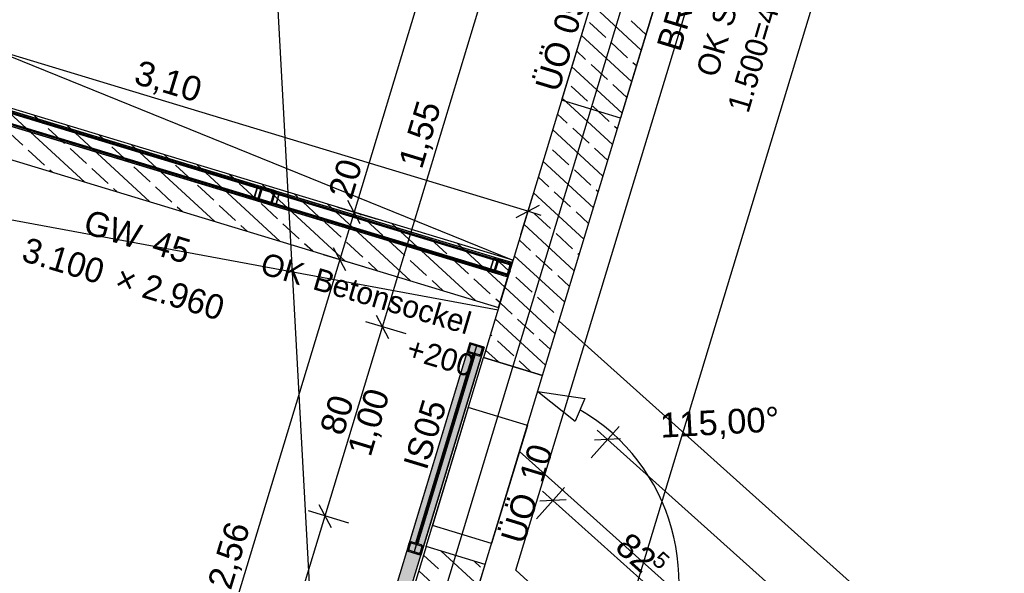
# Model space of a CAD drawing. Extents: x -181 to 1388, y 138 to 979.
# Tile 53 of 82: x 725 to 805, y 586 to 630. Entities that reach past the tile are written whole.
import ezdxf
from ezdxf.lldxf.tags import DXFTag

# ---------------------------------------------------------------- set-up
doc = ezdxf.new("R2010")
doc.units = 0
doc.layers.get('0').update_dxf_attribs({"lineweight": 25})
for name, color, linetype, lineweight, true_color in [('01AFU Allgemein Bemaßung', 7, 'Continuous', 25, 0x848484), ('20 Bodenaufbau - Gefällelinien', 7, 'Continuous', 25, 0x848484), ('20 Fundament', 7, 'Continuous', 25, 0x848484), ('20 Gitterwände', 7, 'Continuous', 25, 0x848484), ('20 Gitterwände - Beschriftung', 7, 'Continuous', 25, 0x848484), ('20 Höhen Schwellen', 7, 'Continuous', 25, 0x848484), ('20 Innenwände', 7, 'Continuous', 25, 0x848484), ('20 Innenwände - Sockel', 7, 'Continuous', 25, 0x848484), ('20 Platzbedarf Schieber', 7, 'Continuous', 25, 0x848484), ('20 Schieber', 7, 'Continuous', 25, 0x848484), ('A-0', 7, 'Continuous', 25, 0x848484)]:
    doc.layers.add(name, color=color, linetype=linetype, lineweight=lineweight, true_color=true_color)
doc.layers.add('02 Raster Gebäude', color=7, linetype='Continuous', lineweight=25)
doc.styles.get("Standard").update_dxf_attribs({"font": 'arial.ttf'})
tags = doc.linetypes.add('Raster', pattern=[0.2, 0.1, -0.05, 0, -0.05]).pattern_tags.tags
tags[10:11] = [DXFTag(74, 4), DXFTag(75, 0), DXFTag(340, '0'), DXFTag(46, 1.0), DXFTag(50, 0.0), DXFTag(44, 0.0), DXFTag(45, 0.0)]
tags[8:9] = [DXFTag(74, 4), DXFTag(75, 0), DXFTag(340, '0'), DXFTag(46, 1.0), DXFTag(50, 0.0), DXFTag(44, 0.0), DXFTag(45, 0.0)]
tags[6:7] = [DXFTag(74, 4), DXFTag(75, 0), DXFTag(340, '0'), DXFTag(46, 1.0), DXFTag(50, 0.0), DXFTag(44, 0.0), DXFTag(45, 0.0)]
tags[4:5] = [DXFTag(74, 4), DXFTag(75, 0), DXFTag(340, '0'), DXFTag(46, 1.0), DXFTag(50, 0.0), DXFTag(44, 0.0), DXFTag(45, 0.0)]
tags = doc.linetypes.add('Strichlinie eng', pattern=[0.115, 0.075, -0.04]).pattern_tags.tags
tags[6:7] = [DXFTag(74, 4), DXFTag(75, 0), DXFTag(340, '0'), DXFTag(46, 1.0), DXFTag(50, 0.0), DXFTag(44, 0.0), DXFTag(45, 0.0)]
tags[4:5] = [DXFTag(74, 4), DXFTag(75, 0), DXFTag(340, '0'), DXFTag(46, 1.0), DXFTag(50, 0.0), DXFTag(44, 0.0), DXFTag(45, 0.0)]
tags = doc.linetypes.add('Strichpunktx2', pattern=[2, 1, -0.5, 0, -0.5]).pattern_tags.tags
tags[10:11] = [DXFTag(74, 4), DXFTag(75, 0), DXFTag(340, '0'), DXFTag(46, 1.0), DXFTag(50, 0.0), DXFTag(44, 0.0), DXFTag(45, 0.0)]
tags[8:9] = [DXFTag(74, 4), DXFTag(75, 0), DXFTag(340, '0'), DXFTag(46, 1.0), DXFTag(50, 0.0), DXFTag(44, 0.0), DXFTag(45, 0.0)]
tags[6:7] = [DXFTag(74, 4), DXFTag(75, 0), DXFTag(340, '0'), DXFTag(46, 1.0), DXFTag(50, 0.0), DXFTag(44, 0.0), DXFTag(45, 0.0)]
tags[4:5] = [DXFTag(74, 4), DXFTag(75, 0), DXFTag(340, '0'), DXFTag(46, 1.0), DXFTag(50, 0.0), DXFTag(44, 0.0), DXFTag(45, 0.0)]
tags = doc.linetypes.add('Öffnungslinie Tür Fenster', pattern=[0.115, 0.075, -0.04]).pattern_tags.tags
tags[6:7] = [DXFTag(74, 4), DXFTag(75, 0), DXFTag(340, '0'), DXFTag(46, 1.0), DXFTag(50, 0.0), DXFTag(44, 0.0), DXFTag(45, 0.0)]
tags[4:5] = [DXFTag(74, 4), DXFTag(75, 0), DXFTag(340, '0'), DXFTag(46, 1.0), DXFTag(50, 0.0), DXFTag(44, 0.0), DXFTag(45, 0.0)]

# ---------------------------------------------------------------- blocks, each defined once
blk = doc.blocks.new('Referenz-A07F5V09WF')
at = {"layer": '01AFU Allgemein Bemaßung', "lineweight": -2}
for p, q in [((773.783, 581.366), (818.31, 728.236)), ((770.112, 674.942), (751.891, 614.848)), ((754.189, 605.564), (763.184, 635.231)), ((765.958, 614.916), (706.633, 632.902)), ((766.366, 616.262), (765.378, 613.002)), ((752.391, 613.912), (751.391, 615.783)), ((765.023, 614.416), (766.894, 615.416)), ((750.545, 615.256), (753.805, 614.267)), ((751.891, 614.848), (750.731, 611.02)), ((767.035, 614.59), (765.958, 614.916)), ((749.385, 611.428), (752.645, 610.439)), ((751.231, 610.084), (750.23, 611.955)), ((750.731, 611.02), (735.878, 562.035)), ((756.103, 604.984), (752.843, 605.972)), ((753.689, 606.5), (754.689, 604.629)), ((749.546, 590.253), (754.189, 605.564)), ((766.761, 600.332), (770.582, 599.76)), ((766.761, 600.332), (769.784, 597.926)), ((770.582, 599.76), (769.784, 597.926)), ((773.35, 597.481), (771.077, 594.945)), ((772.411, 596.434), (771.573, 597.185)), ((773.47, 596.492), (771.352, 596.376)), ((810.288, 562.491), (772.411, 596.434)), ((768.933, 592.553), (766.66, 590.017)), ((769.054, 591.564), (766.936, 591.448)), ((767.995, 591.506), (767.157, 592.257)), ((780.294, 580.484), (767.995, 591.506)), ((749.046, 591.188), (750.046, 589.317)), ((740.56, 560.616), (749.546, 590.253)), ((751.46, 589.672), (748.201, 590.661))]:
    blk.add_line(p, q, dxfattribs=at)
blk.add_ellipse((762.086, 584.912), major_axis=(14.152, -7.704), ratio=1, start_param=0, end_param=1.542804, dxfattribs=at)
at = {"layer": '02 Raster Gebäude', "linetype": 'Raster', "lineweight": -2, "ltscale": 56.250004}
for p, q in [((728.663, 942.749), (765.728, 265.637)), ((663.574, 268.626), (810.754, 754.038))]:
    blk.add_line(p, q, dxfattribs=at)
at = {"layer": '20 Bodenaufbau - Gefällelinien', "linetype": 'Öffnungslinie Tür Fenster', "lineweight": -2, "ltscale": 56.250004}
for p, q in [((699.632, 637.379), (764.755, 610.947)), ((694.292, 619.77), (763.574, 606.925))]:
    blk.add_line(p, q, dxfattribs=at)
at = {"layer": '20 Fundament', "linetype": 'Öffnungslinie Tür Fenster', "lineweight": -2, "ltscale": 56.250004}
for p, q in [((764.988, 585.848), (808.025, 727.697)), ((810.733, 568.173), (768.489, 606.03)), ((805.491, 559.442), (765.287, 595.471)), ((801.273, 553.151), (764.988, 585.848))]:
    blk.add_line(p, q, dxfattribs=at)
at = {"layer": '20 Gitterwände', "linetype": 'Strichlinie eng', "lineweight": -2, "ltscale": 56.250004}
for p, q in [((723.174, 623.137), (726.368, 622.168)), ((723.232, 623.328), (726.426, 622.36)), ((722.883, 622.18), (726.078, 621.211)), ((722.941, 622.371), (726.136, 621.403)), ((726.368, 622.168), (745.508, 616.365)), ((726.426, 622.36), (745.566, 616.557)), ((726.078, 621.211), (745.217, 615.408)), ((726.136, 621.403), (745.275, 615.6)), ((745.508, 616.365), (764.639, 610.564)), ((745.566, 616.557), (764.506, 610.814)), ((745.217, 615.408), (764.158, 609.665)), ((745.275, 615.6), (764.407, 609.799)), ((764.506, 610.814), (764.594, 610.759)), ((764.594, 610.759), (764.642, 610.668)), ((764.642, 610.668), (764.639, 610.564)), ((764.639, 610.564), (764.407, 609.799)), ((764.261, 609.662), (764.158, 609.665)), ((764.352, 609.711), (764.261, 609.662)), ((764.407, 609.799), (764.352, 609.711))]:
    blk.add_line(p, q, dxfattribs=at)
at = {"layer": '20 Gitterwände', "lineweight": -2}
for p, q in [((726.368, 622.168), (723.174, 623.137)), ((726.426, 622.36), (723.232, 623.328)), ((723.48, 623.044), (744.053, 616.806)), ((744.053, 616.806), (723.48, 623.044)), ((723.509, 623.14), (744.082, 616.902)), ((726.078, 621.211), (722.883, 622.18)), ((726.136, 621.403), (722.941, 622.371)), ((743.792, 615.945), (723.219, 622.183)), ((743.821, 616.041), (723.248, 622.279)), ((723.248, 622.279), (743.821, 616.041)), ((744.359, 616.713), (726.368, 622.168)), ((744.417, 616.905), (726.426, 622.36)), ((744.069, 615.756), (726.078, 621.211)), ((744.127, 615.948), (726.136, 621.403)), ((743.792, 615.945), (744.082, 616.902)), ((744.053, 616.806), (743.821, 616.041)), ((744.082, 616.902), (744.053, 616.806)), ((744.082, 616.902), (744.388, 616.809)), ((744.388, 616.809), (744.098, 615.852)), ((744.127, 615.948), (744.359, 616.713)), ((744.223, 615.919), (744.455, 616.684)), ((744.38, 616.437), (744.224, 616.269)), ((744.388, 616.809), (744.359, 616.713)), ((744.359, 616.713), (744.414, 616.801)), ((744.409, 616.879), (744.388, 616.809)), ((744.417, 616.905), (744.409, 616.879)), ((744.414, 616.801), (744.505, 616.85)), ((744.609, 616.847), (744.417, 616.905)), ((744.455, 616.684), (744.482, 616.728)), ((745.412, 616.394), (744.455, 616.684)), ((744.482, 616.728), (744.528, 616.753)), ((744.505, 616.85), (744.609, 616.847)), ((744.528, 616.753), (744.58, 616.751)), ((744.58, 616.751), (745.345, 616.519)), ((744.609, 616.847), (745.374, 616.615)), ((744.725, 616.811), (744.65, 616.73)), ((745.18, 615.629), (745.412, 616.394)), ((745.256, 616.65), (745.181, 616.569)), ((745.246, 615.504), (745.537, 616.461)), ((745.275, 615.6), (745.508, 616.365)), ((745.345, 616.519), (745.389, 616.492)), ((745.374, 616.615), (745.462, 616.56)), ((745.566, 616.557), (745.374, 616.615)), ((745.389, 616.492), (745.414, 616.446)), ((745.412, 616.394), (745.414, 616.446)), ((745.462, 616.56), (745.511, 616.469)), ((745.508, 616.365), (745.511, 616.469)), ((745.508, 616.365), (745.537, 616.461)), ((763.491, 610.913), (745.508, 616.365)), ((745.537, 616.461), (745.558, 616.531)), ((745.537, 616.461), (745.843, 616.368)), ((745.843, 616.368), (745.553, 615.411)), ((745.558, 616.531), (745.566, 616.557)), ((763.573, 611.096), (745.566, 616.557)), ((745.582, 615.507), (745.814, 616.272)), ((745.814, 616.272), (745.843, 616.368)), ((745.814, 616.272), (763.184, 611.005)), ((763.184, 611.005), (745.814, 616.272)), ((745.843, 616.368), (763.213, 611.101)), ((743.821, 616.041), (743.792, 615.945)), ((744.098, 615.852), (743.792, 615.945)), ((744.077, 615.782), (744.069, 615.756)), ((744.26, 615.698), (744.069, 615.756)), ((744.098, 615.852), (744.077, 615.782)), ((744.127, 615.948), (744.098, 615.852)), ((744.124, 615.844), (744.127, 615.948)), ((744.124, 615.844), (744.172, 615.753)), ((744.172, 615.753), (744.26, 615.698)), ((744.221, 615.867), (744.223, 615.919)), ((744.221, 615.867), (744.245, 615.821)), ((745.18, 615.629), (744.223, 615.919)), ((744.245, 615.821), (744.289, 615.794)), ((744.26, 615.698), (745.026, 615.466)), ((744.289, 615.794), (745.055, 615.562)), ((744.428, 615.752), (744.353, 615.67)), ((745.217, 615.408), (745.026, 615.466)), ((745.026, 615.466), (745.129, 615.463)), ((745.055, 615.562), (745.107, 615.56)), ((745.107, 615.56), (745.152, 615.585)), ((745.129, 615.463), (745.221, 615.512)), ((745.152, 615.585), (745.18, 615.629)), ((745.217, 615.408), (745.225, 615.434)), ((763.225, 609.948), (745.217, 615.408)), ((745.221, 615.512), (745.275, 615.6)), ((745.225, 615.434), (745.246, 615.504)), ((745.246, 615.504), (745.275, 615.6)), ((745.553, 615.411), (745.246, 615.504)), ((763.259, 610.147), (745.275, 615.6)), ((745.553, 615.411), (745.582, 615.507)), ((762.923, 610.144), (745.553, 615.411)), ((762.952, 610.24), (745.582, 615.507)), ((745.582, 615.507), (762.952, 610.24)), ((762.923, 610.144), (763.213, 611.101)), ((763.184, 611.005), (762.952, 610.24)), ((763.213, 611.101), (763.184, 611.005)), ((763.213, 611.101), (763.52, 611.008)), ((763.52, 611.008), (763.23, 610.051)), ((763.259, 610.147), (763.491, 610.913)), ((763.354, 610.118), (763.586, 610.884)), ((763.51, 610.63), (763.354, 610.462)), ((763.491, 610.913), (763.545, 611)), ((763.543, 610.997), (763.544, 611.001)), ((763.544, 611.001), (763.566, 611.071)), ((763.545, 611), (763.637, 611.049)), ((763.566, 611.071), (763.573, 611.096)), ((763.74, 611.046), (763.573, 611.096)), ((763.586, 610.884), (763.614, 610.928)), ((764.543, 610.593), (763.586, 610.884)), ((763.614, 610.928), (763.659, 610.952)), ((763.637, 611.049), (763.74, 611.046)), ((763.659, 610.952), (763.711, 610.95)), ((763.711, 610.95), (764.477, 610.718)), ((763.74, 611.046), (764.506, 610.814)), ((763.859, 611.01), (763.784, 610.928)), ((764.391, 610.849), (764.316, 610.767)), ((764.477, 610.718), (764.521, 610.691)), ((764.506, 610.814), (764.594, 610.759)), ((764.521, 610.691), (764.545, 610.645)), ((764.543, 610.593), (764.545, 610.645)), ((764.594, 610.759), (764.642, 610.668)), ((764.639, 610.564), (764.642, 610.668)), ((762.952, 610.24), (762.923, 610.144)), ((763.23, 610.051), (762.923, 610.144)), ((763.225, 609.948), (763.233, 609.974)), ((763.392, 609.898), (763.225, 609.948)), ((763.233, 609.974), (763.254, 610.044)), ((763.254, 610.044), (763.255, 610.047)), ((763.255, 610.044), (763.259, 610.147)), ((763.255, 610.044), (763.304, 609.952)), ((763.304, 609.952), (763.392, 609.898)), ((763.353, 610.066), (763.354, 610.118)), ((763.353, 610.066), (763.377, 610.021)), ((764.311, 609.828), (763.354, 610.118)), ((763.377, 610.021), (763.421, 609.993)), ((763.392, 609.898), (764.158, 609.665)), ((763.421, 609.993), (764.187, 609.761)), ((763.563, 609.95), (763.487, 609.869)), ((764.284, 609.784), (764.311, 609.828)), ((764.311, 609.828), (764.543, 610.593)), ((764.407, 609.799), (764.639, 610.564)), ((764.158, 609.665), (764.261, 609.662)), ((764.187, 609.761), (764.238, 609.759)), ((764.238, 609.759), (764.284, 609.784)), ((764.261, 609.662), (764.352, 609.711)), ((764.352, 609.711), (764.407, 609.799))]:
    blk.add_line(p, q, dxfattribs=at)
at = {"layer": '20 Innenwände', "lineweight": -2}
for p, q in [((771.589, 633.487), (768.688, 623.917)), ((771.366, 632.75), (762.371, 603.084)), ((775.141, 627.968), (771.057, 631.733)), ((776.374, 632.036), (773.473, 622.467)), ((767.156, 601.633), (776.151, 631.299)), ((772.27, 628.982), (770.947, 630.202)), ((775.527, 629.243), (774.338, 630.34)), ((774.367, 625.416), (770.284, 629.181)), ((774.035, 627.355), (772.711, 628.575)), ((770.643, 627.218), (769.897, 627.906)), ((773.593, 622.865), (769.51, 626.63)), ((772.408, 625.591), (771.084, 626.811)), ((774.754, 626.692), (774.476, 626.949)), ((770.781, 623.826), (769.457, 625.047)), ((773.98, 624.141), (772.849, 625.184)), ((773.473, 622.467), (768.688, 623.917)), ((772.82, 620.314), (768.737, 624.079)), ((772.545, 622.2), (771.222, 623.42)), ((769.154, 622.062), (768.35, 622.803)), ((773.207, 621.589), (772.986, 621.793)), ((772.046, 617.763), (767.963, 621.528)), ((770.918, 620.435), (769.595, 621.655)), ((769.291, 618.671), (767.968, 619.891)), ((772.433, 619.038), (771.359, 620.028)), ((771.273, 615.211), (767.19, 618.976)), ((771.056, 617.044), (769.732, 618.264)), ((767.664, 616.906), (766.803, 617.701)), ((770.499, 612.66), (766.416, 616.425)), ((769.429, 615.279), (768.105, 616.5)), ((771.66, 616.487), (771.497, 616.637)), ((766.037, 615.142), (766.029, 615.149)), ((767.802, 613.515), (766.478, 614.735)), ((770.886, 613.936), (769.87, 614.873)), ((769.726, 610.109), (765.642, 613.874)), ((769.566, 611.888), (768.243, 613.108)), ((766.175, 611.751), (765.256, 612.598)), ((770.112, 611.384), (770.007, 611.481)), ((768.952, 607.557), (764.869, 611.322)), ((767.939, 610.124), (766.616, 611.344)), ((764.548, 609.986), (764.482, 610.047)), ((766.312, 608.359), (764.989, 609.579)), ((769.339, 608.833), (768.38, 609.717)), ((768.179, 605.006), (764.095, 608.771)), ((764.685, 606.595), (763.709, 607.496)), ((768.077, 606.732), (766.753, 607.953)), ((767.405, 602.455), (763.322, 606.22)), ((766.45, 604.968), (765.126, 606.188)), ((768.565, 606.282), (768.518, 606.326)), ((763.058, 604.83), (762.935, 604.944)), ((764.823, 603.204), (763.5, 604.424)), ((767.792, 603.731), (766.891, 604.561)), ((763.58, 602.717), (762.548, 603.669)), ((767.156, 601.633), (762.371, 603.084)), ((766.218, 601.917), (765.264, 602.797)), ((761.144, 599.036), (758.242, 589.466)), ((765.928, 597.585), (761.144, 599.036)), ((765.928, 597.585), (763.027, 588.015)), ((763.027, 588.015), (758.242, 589.466)), ((757.728, 587.772), (748.742, 558.135)), ((762.513, 586.321), (757.728, 587.772)), ((758.728, 585.972), (757.52, 587.085)), ((761.99, 584.596), (758.946, 587.403)), ((762.119, 586.109), (761.584, 586.603)), ((762.086, 584.912), (762.513, 586.321)), ((761.216, 582.045), (757.133, 585.81))]:
    blk.add_line(p, q, dxfattribs=at)
at = {"layer": '20 Innenwände', "linetype": 'Strichlinie eng', "lineweight": -2, "ltscale": 109.375}
for p, q in [((757.728, 587.772), (762.371, 603.084)), ((767.156, 601.633), (762.371, 603.084)), ((762.513, 586.321), (767.156, 601.633)), ((762.513, 586.321), (757.728, 587.772))]:
    blk.add_line(p, q, dxfattribs=at)
at = {"layer": '20 Innenwände - Sockel', "lineweight": -2}
for p, q in [((764.755, 610.947), (705.431, 628.935)), ((704.27, 625.107), (763.594, 607.119)), ((730.085, 617.279), (723.332, 623.507)), ((726.693, 622.039), (725.969, 622.707)), ((735.36, 615.68), (728.607, 621.908)), ((725.067, 620.275), (723.743, 621.495)), ((728.458, 620.412), (727.135, 621.633)), ((731.849, 620.55), (731.244, 621.108)), ((740.635, 614.081), (733.881, 620.308)), ((726.831, 618.648), (725.508, 619.868)), ((730.222, 618.785), (728.899, 620.006)), ((733.614, 618.923), (732.29, 620.143)), ((737.005, 619.06), (736.519, 619.509)), ((738.769, 617.433), (737.446, 618.654)), ((745.91, 612.481), (739.156, 618.709)), ((727.448, 618.079), (727.272, 618.241)), ((731.987, 617.159), (730.663, 618.379)), ((735.378, 617.296), (734.055, 618.516)), ((742.161, 617.571), (741.794, 617.909)), ((740.534, 615.807), (739.21, 617.027)), ((743.925, 615.944), (742.602, 617.164)), ((751.185, 610.882), (744.431, 617.109)), ((732.723, 616.48), (732.428, 616.752)), ((737.142, 615.669), (735.819, 616.889)), ((747.316, 616.082), (747.069, 616.31)), ((742.298, 614.18), (740.975, 615.4)), ((745.689, 614.317), (744.366, 615.537)), ((749.081, 614.455), (747.757, 615.675)), ((756.46, 609.282), (749.706, 615.51)), ((737.998, 614.88), (737.583, 615.262)), ((752.472, 614.592), (752.344, 614.71)), ((747.454, 612.69), (746.131, 613.91)), ((750.845, 612.828), (749.522, 614.048)), ((754.236, 612.965), (752.913, 614.185)), ((761.735, 607.683), (754.981, 613.911)), ((743.273, 613.281), (742.739, 613.773)), ((757.628, 613.103), (757.619, 613.111)), ((748.548, 611.682), (747.895, 612.283)), ((752.61, 611.201), (751.286, 612.421)), ((756.001, 611.338), (754.678, 612.558)), ((759.392, 611.476), (758.069, 612.696)), ((764.095, 608.771), (760.256, 612.311)), ((753.823, 610.082), (753.051, 610.794)), ((757.765, 609.711), (756.442, 610.931)), ((761.157, 609.849), (759.833, 611.069)), ((764.482, 610.047), (763.225, 611.206)), ((763.594, 607.119), (764.755, 610.947)), ((759.098, 608.483), (758.206, 609.305)), ((762.921, 608.222), (761.598, 609.442)), ((763.709, 607.496), (763.362, 607.815))]:
    blk.add_line(p, q, dxfattribs=at)
at = {"layer": '20 Platzbedarf Schieber', "linetype": 'Strichlinie eng', "lineweight": -2, "ltscale": 56.250004}
for p, q in [((761.268, 604.273), (751.287, 571.353)), ((762.417, 603.924), (761.268, 604.273)), ((752.435, 571.004), (762.417, 603.924))]:
    blk.add_line(p, q, dxfattribs=at)
at = {"layer": '20 Platzbedarf Schieber', "lineweight": -2}
for points in [[(761.268, 600.137), (752.435, 575.14), (761.268, 604.273)], [(761.268, 600.137), (761.268, 604.273), (762.417, 603.924)], [(752.435, 571.004), (752.435, 575.14), (761.268, 600.137)]]:
    blk.add_solid(points, dxfattribs=at)
at = {"layer": '20 Schieber', "lineweight": -2}
for p, q in [((761.268, 604.273), (756.162, 587.43)), ((762.417, 603.924), (761.268, 604.273)), ((762.417, 603.924), (757.31, 587.082)), ((761.21, 604.081), (761.094, 603.698)), ((761.306, 604.052), (761.19, 603.669)), ((761.228, 603.449), (761.993, 603.217)), ((761.257, 603.545), (762.022, 603.313)), ((762.196, 603.887), (761.431, 604.119)), ((762.225, 603.982), (761.46, 604.215)), ((762.147, 603.379), (762.263, 603.762)), ((762.243, 603.35), (762.359, 603.733)), ((761.515, 603.362), (756.872, 588.05)), ((757.064, 587.992), (761.706, 603.304)), ((761.557, 603.349), (761.489, 603.275)), ((761.706, 603.304), (761.515, 603.362)), ((761.134, 601.415), (760.822, 601.078)), ((760.8, 600.316), (760.489, 599.979)), ((760.134, 598.118), (759.823, 597.781)), ((759.801, 597.019), (759.489, 596.682)), ((759.134, 594.822), (758.823, 594.484)), ((758.801, 593.723), (758.49, 593.385)), ((758.135, 591.525), (757.823, 591.187)), ((757.801, 590.426), (757.49, 590.088)), ((756.336, 588.004), (756.22, 587.621)), ((756.431, 587.975), (756.315, 587.592)), ((757.322, 587.809), (756.556, 588.042)), ((757.351, 587.905), (756.585, 588.137)), ((756.872, 588.05), (757.064, 587.992)), ((757.135, 588.228), (756.95, 588.027)), ((757.272, 587.302), (757.388, 587.685)), ((757.368, 587.273), (757.484, 587.656)), ((756.162, 587.43), (757.31, 587.082)), ((756.353, 587.372), (757.119, 587.14)), ((756.382, 587.467), (757.148, 587.235))]:
    blk.add_line(p, q, dxfattribs=at)
at = {"layer": '20 Schieber', "linetype": 'Strichpunktx2', "lineweight": -2, "ltscale": 56.250004}
for p, q in [((761.843, 604.098), (756.736, 587.256)), ((761.727, 603.716), (756.852, 587.638))]:
    blk.add_line(p, q, dxfattribs=at)
at = {"layer": '20 Schieber', "linetype": 'ByBlock', "lineweight": -2, "ltscale": 56.250004}
for p, q in [((761.21, 604.081), (761.21, 604.081)), ((761.306, 604.052), (761.306, 604.052)), ((756.336, 588.004), (756.336, 588.004)), ((756.431, 587.975), (756.431, 587.975))]:
    blk.add_line(p, q, dxfattribs=at)
at = {"layer": '20 Schieber', "lineweight": -2}
for centre, major_axis in [((761.402, 604.023), (0.058, 0.191)), ((761.286, 603.64), (-0.191, 0.058)), ((761.286, 603.64), (-0.0957, 0.029)), ((761.402, 604.023), (0.029, 0.0957)), ((762.167, 603.791), (0.0957, -0.029)), ((762.167, 603.791), (0.191, -0.058)), ((762.051, 603.408), (-0.058, -0.191)), ((762.051, 603.408), (-0.029, -0.0957)), ((756.411, 587.563), (-0.191, 0.058)), ((756.411, 587.563), (-0.0957, 0.029)), ((756.527, 587.946), (0.058, 0.191)), ((756.527, 587.946), (0.029, 0.0957)), ((757.293, 587.714), (0.0957, -0.029)), ((757.293, 587.714), (0.191, -0.058)), ((757.177, 587.331), (-0.058, -0.191)), ((757.177, 587.331), (-0.029, -0.0957))]:
    blk.add_ellipse(centre, major_axis=major_axis, ratio=1, start_param=0, end_param=1.570796, dxfattribs=at)
at = {"layer": 'A-0', "linetype": 'Continuous', "lineweight": -2, "ltscale": 312.5}
for p, q in [((771.366, 632.75), (762.371, 603.084)), ((767.156, 601.633), (776.151, 631.299)), ((764.755, 610.947), (705.431, 628.935)), ((704.27, 625.107), (763.594, 607.119)), ((744.359, 616.713), (744.127, 615.948)), ((744.223, 615.919), (744.455, 616.684)), ((744.414, 616.801), (744.359, 616.713)), ((744.505, 616.85), (744.414, 616.801)), ((744.455, 616.684), (744.482, 616.728)), ((744.482, 616.728), (744.528, 616.753)), ((744.609, 616.847), (744.505, 616.85)), ((744.528, 616.753), (744.58, 616.751)), ((744.58, 616.751), (745.345, 616.519)), ((745.374, 616.615), (744.609, 616.847)), ((745.412, 616.394), (745.18, 615.629)), ((745.275, 615.6), (745.508, 616.365)), ((745.345, 616.519), (745.389, 616.492)), ((745.462, 616.56), (745.374, 616.615)), ((745.389, 616.492), (745.414, 616.446)), ((745.414, 616.446), (745.412, 616.394)), ((745.511, 616.469), (745.462, 616.56)), ((745.508, 616.365), (745.511, 616.469)), ((744.127, 615.948), (744.124, 615.844)), ((744.124, 615.844), (744.172, 615.753)), ((744.172, 615.753), (744.26, 615.698)), ((744.221, 615.867), (744.223, 615.919)), ((744.245, 615.821), (744.221, 615.867)), ((744.289, 615.794), (744.245, 615.821)), ((744.26, 615.698), (745.026, 615.466)), ((745.055, 615.562), (744.289, 615.794)), ((745.026, 615.466), (745.129, 615.463)), ((745.107, 615.56), (745.055, 615.562)), ((745.152, 615.585), (745.107, 615.56)), ((745.129, 615.463), (745.221, 615.512)), ((745.18, 615.629), (745.152, 615.585)), ((745.221, 615.512), (745.275, 615.6)), ((763.491, 610.913), (763.259, 610.147)), ((763.354, 610.118), (763.586, 610.884)), ((763.545, 611), (763.491, 610.913)), ((763.637, 611.049), (763.545, 611)), ((763.586, 610.884), (763.614, 610.928)), ((763.594, 607.119), (764.755, 610.947)), ((763.614, 610.928), (763.659, 610.952)), ((763.74, 611.046), (763.637, 611.049)), ((763.659, 610.952), (763.711, 610.95)), ((763.711, 610.95), (764.477, 610.718)), ((764.506, 610.814), (763.74, 611.046)), ((764.477, 610.718), (764.521, 610.691)), ((764.594, 610.759), (764.506, 610.814)), ((764.521, 610.691), (764.545, 610.645)), ((764.545, 610.645), (764.543, 610.593)), ((764.642, 610.668), (764.594, 610.759)), ((764.639, 610.564), (764.642, 610.668)), ((763.259, 610.147), (763.255, 610.044)), ((763.255, 610.044), (763.304, 609.952)), ((763.304, 609.952), (763.392, 609.898)), ((763.353, 610.066), (763.354, 610.118)), ((763.377, 610.021), (763.353, 610.066)), ((763.421, 609.993), (763.377, 610.021)), ((763.392, 609.898), (764.158, 609.665)), ((764.187, 609.761), (763.421, 609.993)), ((764.311, 609.828), (764.284, 609.784)), ((764.543, 610.593), (764.311, 609.828)), ((764.407, 609.799), (764.639, 610.564)), ((764.158, 609.665), (764.261, 609.662)), ((764.238, 609.759), (764.187, 609.761)), ((764.284, 609.784), (764.238, 609.759)), ((764.261, 609.662), (764.352, 609.711)), ((764.352, 609.711), (764.407, 609.799)), ((761.268, 604.273), (751.287, 571.353)), ((762.417, 603.924), (761.268, 604.273)), ((752.435, 571.004), (762.417, 603.924)), ((761.515, 603.362), (756.872, 588.05)), ((757.064, 587.992), (761.706, 603.304)), ((761.706, 603.304), (761.515, 603.362)), ((762.371, 603.084), (767.156, 601.633)), ((757.728, 587.772), (748.742, 558.135)), ((756.872, 588.05), (757.064, 587.992)), ((762.513, 586.321), (757.728, 587.772)), ((754.055, 558.426), (762.513, 586.321))]:
    blk.add_line(p, q, dxfattribs=at)
at = {"layer": '01AFU Allgemein Bemaßung', "linetype": 'ByBlock', "lineweight": -2, "ltscale": 40.625, "attachment_point": 1}
for s, insert, char_height, rotation in [('{\\fArial;3,10}', (734.555, 627.206), 2, 343.13418), ('{\\fArial;1,55}', (755.461, 618.832), 2, 73.1324), ('{\\fArial;20}', (749.771, 616.354), 2, 73.1324), ('{\\fArial;1,00}', (751.305, 595.536), 2, 73.1324), ('{\\fArial;80}', (749.086, 597.234), 2, 73.1324), ('{\\fArial;115,00°}', (776.619, 598.578), 2, 3.1332), ('{\\fArial;2,56}', (739.996, 584.749), 2, 73.1324), ('{\\fArial;82}', (774.246, 589.059), 2, 318.13505), ('{\\fArial;5}', (776.81, 587.487), 1.32, 318.13505)]:
    blk.add_mtext(s, dxfattribs=dict(at, insert=insert, char_height=char_height, rotation=rotation))
at = {"layer": '20 Gitterwände - Beschriftung', "lineweight": -2, "char_height": 2, "attachment_point": 1, "rotation": 343.127}
for s, insert in [('{\\fCentury Gothic;GW}', (730.446, 615.105)), ('{\\fCentury Gothic;45}', (735.983, 613.425)), ('{\\fCentury Gothic;3.100}', (725.451, 612.853)), ('{\\fCentury Gothic;×}', (732.992, 610.565)), ('{\\fCentury Gothic;2.960}', (735.172, 609.904))]:
    blk.add_mtext(s, dxfattribs=dict(at, insert=insert))
at = {"layer": '20 Höhen Schwellen', "lineweight": -2, "char_height": 1.8, "attachment_point": 1}
for s, insert, rotation in [('{\\fCentury Gothic;Schwelle}', (780.752, 630.256), 73.56142), ('{\\fCentury Gothic;46.250}', (784.203, 630.477), 73.56142), ('{\\fCentury Gothic;=}', (783.793, 629.089), 73.56142), ('{\\fCentury Gothic;OK}', (779.551, 626.187), 73.56142), ('{\\fCentury Gothic;1.500}', (782.085, 623.297), 73.56142), ('{\\fCentury Gothic;OK}', (744.704, 611.623), 343.56142), ('{\\fCentury Gothic;Betonsockel}', (748.957, 610.368), 343.56142), ('{\\fCentury Gothic;+}', (756.521, 604.752), 343.56142), ('{\\fCentury Gothic;200}', (757.921, 604.339), 343.56142)]:
    blk.add_mtext(s, dxfattribs=dict(at, insert=insert, rotation=rotation))
at = {"layer": '20 Innenwände', "linetype": 'Continuous', "lineweight": -2, "ltscale": 56.250004, "char_height": 2, "attachment_point": 1, "rotation": 73.1324}
for s, insert in [('{\\fCentury Gothic;BRH}', (776.363, 628.336)), ('{\\fCentury Gothic;09}', (767.936, 629.695)), ('{\\fCentury Gothic;ÜÖ}', (766.528, 625.051)), ('{\\fCentury Gothic;05}', (756.626, 597)), ('{\\fCentury Gothic;IS}', (755.854, 594.456)), ('{\\fCentury Gothic;10}', (765.235, 593.389)), ('{\\fCentury Gothic;ÜÖ}', (763.737, 588.451))]:
    blk.add_mtext(s, dxfattribs=dict(at, insert=insert))

msp = doc.modelspace()

# ---------------------------------------------------------------- block references
at = {"color": 8, "lineweight": 25, "ltscale": 1250, "true_color": 0x808080}
msp.add_blockref('Referenz-A07F5V09WF', (0, 0), dxfattribs=at)

doc.saveas('drawing.dxf')
